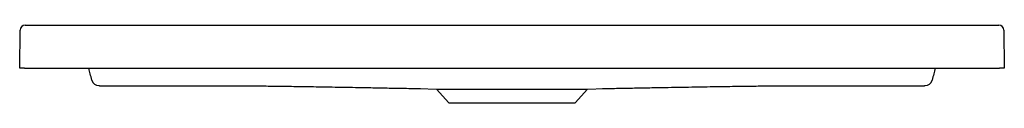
# Model space of a CAD drawing. Header units: millimetres. Extents: x 3870.248 to 3871.048, y 2561.395 to 2561.458.
import ezdxf

# ---------------------------------------------------------------- set-up
doc = ezdxf.new("R2010")
doc.units = ezdxf.units.MM
doc.layers.add('SANINDUSA', color=3, linetype='Continuous')

msp = doc.modelspace()

# ---------------------------------------------------------------- linework, layer by layer
at = {"layer": 'SANINDUSA'}
for p, q in [((3870.25271, 2561.45783), (3871.04385, 2561.45783)), ((3870.24828, 2561.42283), (3870.24872, 2561.45388)), ((3871.04785, 2561.45388), (3871.04828, 2561.42283)), ((3870.25228, 2561.42283), (3870.24828, 2561.42283)), ((3870.25228, 2561.42283), (3871.04428, 2561.42283)), ((3871.04828, 2561.42283), (3871.04428, 2561.42283)), ((3870.87469, 2561.40863), (3870.97721, 2561.40865)), ((3870.57326, 2561.40635), (3870.58682, 2561.40587)), ((3870.58682, 2561.40587), (3870.59687, 2561.39482)), ((3870.58682, 2561.40587), (3870.70974, 2561.40587)), ((3870.6997, 2561.39482), (3870.70974, 2561.40587)), ((3870.70974, 2561.40587), (3870.72334, 2561.40635)), ((3870.59687, 2561.39482), (3870.6997, 2561.39482))]:
    msp.add_line(p, q, dxfattribs=at)
at = {"layer": 'SANINDUSA', "flags": 128}
msp.add_lwpolyline([(3870.31935, 2561.40865), (3870.33135, 2561.40865), (3870.37935, 2561.40864), (3870.42184, 2561.40863)], dxfattribs=at)
at = {"layer": 'SANINDUSA'}
for centre, radius, start, end in [((3870.25271, 2561.45383), 0.004, 90, 179.2), ((3871.04385, 2561.45383), 0.004, 0.8, 90), ((3870.31272, 2561.41475), 0.006, 195.00217, 269.93938), ((3870.98384, 2561.41475), 0.006, 270.0607, 344.99783)]:
    msp.add_arc(centre, radius, start, end, dxfattribs=at)
for points, knots in [([(3870.30693, 2561.4132), (3870.30647, 2561.41492), (3870.30561, 2561.41809), (3870.30475, 2561.42133), (3870.30435, 2561.42283)], [0, 0, 0, 0, 0.539927, 1, 1, 1, 1]), ([(3870.99222, 2561.42283), (3870.99182, 2561.42135), (3870.99095, 2561.41811), (3870.9901, 2561.41493), (3870.98964, 2561.4132)], [0, 0, 0, 0, 0.454857, 1, 1, 1, 1]), ([(3870.31271, 2561.40875), (3870.31272, 2561.40875), (3870.31276, 2561.40874), (3870.31288, 2561.40873), (3870.31293, 2561.40873), (3870.31305, 2561.40872), (3870.31312, 2561.40872), (3870.31336, 2561.40871), (3870.31356, 2561.4087), (3870.31404, 2561.40869), (3870.31431, 2561.40869), (3870.31492, 2561.40868), (3870.31526, 2561.40867), (3870.31599, 2561.40867), (3870.31637, 2561.40866), (3870.31698, 2561.40866), (3870.31719, 2561.40866), (3870.31762, 2561.40866), (3870.31783, 2561.40866), (3870.31847, 2561.40865), (3870.31891, 2561.40865), (3870.31935, 2561.40865)], [0, 0, 0, 0, 0.125, 0.125, 0.1875, 0.1875, 0.25, 0.25, 0.375, 0.375, 0.5, 0.5, 0.625, 0.625, 0.75, 0.75, 0.8125, 0.8125, 0.875, 0.875, 1, 1, 1, 1]), ([(3870.42184, 2561.40862), (3870.42285, 2561.40862), (3870.42525, 2561.40862), (3870.42967, 2561.40861), (3870.43495, 2561.40858), (3870.44062, 2561.40853), (3870.44668, 2561.40848), (3870.45311, 2561.4084), (3870.45993, 2561.40832), (3870.46713, 2561.40822), (3870.47472, 2561.40811), (3870.4827, 2561.40799), (3870.49107, 2561.40785), (3870.49984, 2561.4077), (3870.509, 2561.40754), (3870.51856, 2561.40737), (3870.52949, 2561.40717), (3870.54188, 2561.40694), (3870.5556, 2561.40669), (3870.56631, 2561.40649), (3870.57245, 2561.40637), (3870.57383, 2561.40635)], [0, 0, 0, 0, 0.055546, 0.132885, 0.205906, 0.274719, 0.339456, 0.400278, 0.457376, 0.510982, 0.561376, 0.608896, 0.653943, 0.696988, 0.73857, 0.779286, 0.819772, 0.872623, 0.927215, 0.98363, 1, 1, 1, 1]), ([(3870.7219, 2561.40635), (3870.72397, 2561.40639), (3870.73056, 2561.40651), (3870.74137, 2561.40672), (3870.75417, 2561.40696), (3870.76639, 2561.40718), (3870.77803, 2561.40739), (3870.7891, 2561.40759), (3870.79958, 2561.40777), (3870.80948, 2561.40793), (3870.8188, 2561.40808), (3870.82754, 2561.40821), (3870.8357, 2561.40832), (3870.84327, 2561.40841), (3870.85026, 2561.40848), (3870.85667, 2561.40854), (3870.86251, 2561.40859), (3870.86773, 2561.40861), (3870.87183, 2561.40862), (3870.8739, 2561.40862), (3870.87469, 2561.40863)], [0, 0, 0, 0, 0.02603, 0.082859, 0.138351, 0.192818, 0.246588, 0.3, 0.353403, 0.407145, 0.461566, 0.516996, 0.573745, 0.632104, 0.69234, 0.754696, 0.819391, 0.886621, 0.956562, 1, 1, 1, 1]), ([(3870.97721, 2561.40865), (3870.97765, 2561.40865), (3870.97809, 2561.40865), (3870.97896, 2561.40866), (3870.97938, 2561.40866), (3870.97999, 2561.40866), (3870.98019, 2561.40866), (3870.98058, 2561.40867), (3870.98077, 2561.40867), (3870.98131, 2561.40867), (3870.98165, 2561.40868), (3870.98211, 2561.40869), (3870.98225, 2561.40869), (3870.98253, 2561.40869), (3870.98265, 2561.4087), (3870.98301, 2561.4087), (3870.9832, 2561.40871), (3870.98344, 2561.40872), (3870.98352, 2561.40872), (3870.98364, 2561.40873), (3870.98369, 2561.40873), (3870.98381, 2561.40874), (3870.98385, 2561.40875), (3870.98385, 2561.40875)], [0, 0, 0, 0, 0.125, 0.125, 0.25, 0.25, 0.3125, 0.3125, 0.375, 0.375, 0.5, 0.5, 0.5625, 0.5625, 0.625, 0.625, 0.75, 0.75, 0.8125, 0.8125, 0.875, 0.875, 1, 1, 1, 1])]:
    msp.add_open_spline(points, degree=3, knots=knots, dxfattribs=at)

doc.saveas('drawing.dxf')
